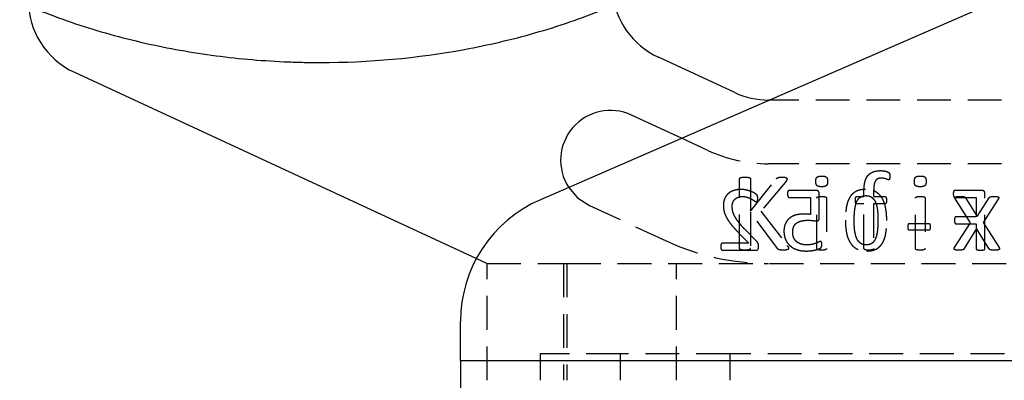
# Model space of a CAD drawing. Extents: x 63 to 798, y 54 to 570.
# Tile 15 of 30: x 180 to 254, y 437 to 464. Entities that reach past the tile are written whole.
import ezdxf

# ---------------------------------------------------------------- set-up
doc = ezdxf.new("R2010")
doc.units = 0
doc.header["$LTSCALE"] = 2
doc.linetypes.add('HIDDEN', pattern=[1.905, 1.27, -0.635])
doc.layers.get('0').update_dxf_attribs({"linetype": 'CONTINUOUS'})
doc.styles.add('SLDTEXTSTYLE0', font='TXT', dxfattribs={"width": 0.75})
doc.dimstyles.new('SLDDIMSTYLE0', dxfattribs={"dimtxt": 7, "dimasz": 6.604, "dimexe": 0, "dimexo": 0.0625, "dimgap": 1.75, "dimtad": 1, "dimdec": 0, "dimrnd": 1e-09, "dimzin": 12, "dimtxsty": 'SLDTEXTSTYLE0', "dimsah": 1, "dimcen": 0.09, "dimazin": 3, "dimtfac": 1, "dimtofl": 0, "dimtmove": 0, "dimatfit": 3, "dimtolj": 1, "dimtzin": 12})
doc.dimstyles.new('SLDDIMSTYLE1', dxfattribs={"dimtxt": 7, "dimasz": 6.604, "dimexe": 0, "dimexo": 0.0625, "dimgap": 1.75, "dimtad": 1, "dimdec": 0, "dimrnd": 1e-09, "dimzin": 12, "dimtxsty": 'SLDTEXTSTYLE0', "dimsah": 1, "dimcen": 0.09, "dimazin": 3, "dimtfac": 1, "dimtdec": 0, "dimtofl": 0, "dimtmove": 0, "dimatfit": 3, "dimtolj": 1, "dimtzin": 12})

# ---------------------------------------------------------------- blocks, each defined once
blk = doc.blocks.new('_D_2')
at = {"color": 179, "linetype": 'CONTINUOUS'}
for p, q in [((504.218, 501.804), (504.218, 398.424)), ((113.971, 465.949), (113.971, 398.424)), ((113.971, 400.424), (504.218, 400.424))]:
    blk.add_line(p, q, dxfattribs=at)
for points in [[(113.971, 400.424), (120.575, 399.408), (120.575, 401.44)], [(504.218, 400.424), (497.614, 401.44), (497.614, 399.408)]]:
    blk.add_solid(points, dxfattribs=at)
at = {"color": 179, "linetype": 'CONTINUOUS', "insert": (296.67, 409.447, 0.1), "char_height": 7, "attachment_point": 1, "style": 'SLDTEXTSTYLE0'}
blk.add_mtext('390', dxfattribs=at)
blk = doc.blocks.new('_D_3')
at = {"color": 179, "linetype": 'CONTINUOUS'}
for p, q in [((108.971, 476.474), (73.578, 476.474)), ((75.578, 476.474), (75.578, 432.424)), ((210.753, 432.424), (73.578, 432.424))]:
    blk.add_line(p, q, dxfattribs=at)
for points in [[(75.578, 476.474), (74.562, 469.87), (76.594, 469.87)], [(75.578, 432.424), (76.594, 439.028), (74.562, 439.028)]]:
    blk.add_solid(points, dxfattribs=at)
at = {"color": 179, "linetype": 'CONTINUOUS', "insert": (66.554, 448.418, 0.1), "char_height": 7, "attachment_point": 1, "rotation": 90, "style": 'SLDTEXTSTYLE0'}
blk.add_mtext('44', dxfattribs=at)
blk = doc.blocks.new('_D_4')
at = {"color": 179, "linetype": 'CONTINUOUS'}
for p, q in [((113.971, 465.949), (113.971, 415.093)), ((212.753, 430.424), (212.753, 415.093)), ((212.753, 417.093), (113.971, 417.093))]:
    blk.add_line(p, q, dxfattribs=at)
for points in [[(113.971, 417.093), (120.575, 416.077), (120.575, 418.109)], [(212.753, 417.093), (206.149, 418.109), (206.149, 416.077)]]:
    blk.add_solid(points, dxfattribs=at)
at = {"color": 179, "linetype": 'CONTINUOUS', "insert": (151.312, 426.117, 0.1), "char_height": 7, "attachment_point": 1, "style": 'SLDTEXTSTYLE0'}
blk.add_mtext('99', dxfattribs=at)

msp = doc.modelspace()

# ---------------------------------------------------------------- linework, layer by layer
at = {"color": 7, "linetype": 'CONTINUOUS'}
for p, q in [((385.1184, 522.7316), (218.7594, 450.273)), ((233.3785, 458.3309), (227.6283, 460.9977)), ((183.7283, 459.8621), (213.9484, 445.8469)), ((235.981, 457.774), (235.9029, 457.774)), ((229.3748, 454.8966), (225.6088, 456.6432)), ((212.7526, 438.174), (212.7526, 441.1049)), ((212.7526, 438.174), (313.0478, 438.174)), ((212.7526, 438.174), (212.7526, 432.424))]:
    msp.add_line(p, q, dxfattribs=at)
at = {"color": 7, "linetype": 'HIDDEN'}
for p, q in [((280.109, 457.774), (235.981, 457.774)), ((231.3591, 453.9764), (229.3748, 454.8966)), ((280.109, 452.974), (235.9029, 452.974)), ((233.7376, 446.6092), (233.7376, 451.8388)), ((234.5464, 451.8388), (234.5464, 449.4174)), ((234.5464, 449.4174), (236.5002, 451.8388)), ((237.1701, 451.5784), (235.3401, 449.4174)), ((239.5043, 450.974), (237.4694, 450.974)), ((243.0876, 450.5181), (243.0876, 450.92)), ((243.8156, 450.9503), (243.8156, 450.5181)), ((251.9606, 450.974), (249.9215, 450.974)), ((237.4601, 450.4446), (239.0556, 450.4446)), ((239.0556, 450.4446), (239.0556, 449.1624)), ((239.545, 446.6042), (239.545, 450.388)), ((239.7173, 448.9029), (239.7173, 450.7465)), ((240.2729, 450.388), (240.2729, 446.6042)), ((242.5707, 450.5181), (243.0876, 450.5181)), ((243.8156, 450.5181), (244.6497, 450.5181)), ((246.9538, 446.6042), (246.9538, 450.388)), ((247.6817, 450.388), (247.6817, 446.6042)), ((249.9174, 450.4446), (251.5232, 450.4446)), ((251.0955, 448.5302), (249.9656, 450.3083)), ((250.729, 450.4094), (251.6035, 449.0003)), ((251.5232, 450.4446), (251.5232, 448.9887)), ((251.6035, 449.0003), (252.4907, 450.4094)), ((253.182, 450.3083), (252.0597, 448.5504)), ((252.185, 446.5846), (252.185, 450.732)), ((222.4533, 449.8393), (228.2036, 447.1725)), ((235.3401, 449.4174), (237.3103, 446.8317)), ((243.0876, 449.9519), (242.5707, 449.9519)), ((243.0876, 446.6054), (243.0876, 449.9519)), ((244.6497, 449.9519), (243.8156, 449.9519)), ((243.8156, 449.9519), (243.8156, 446.6054)), ((236.5773, 446.6092), (234.5464, 449.334)), ((234.5464, 449.334), (234.5464, 446.6092)), ((251.5232, 448.9887), (250.0084, 448.9887)), ((235.0217, 447.1358), (234.1293, 448.0457)), ((247.9681, 448.4593), (246.4977, 448.4593)), ((246.4977, 447.9961), (247.9681, 447.9961)), ((249.9012, 446.6838), (251.0955, 448.5302)), ((250.0084, 448.4593), (251.5232, 448.4593)), ((251.5479, 448.0929), (250.6304, 446.5915)), ((251.5232, 448.4593), (251.5232, 446.5857)), ((252.4692, 446.5915), (251.5479, 448.0929)), ((252.0597, 448.5504), (253.2452, 446.6838)), ((233.7116, 447.7376), (234.4364, 447.0034)), ((232.4522, 446.474), (234.9638, 446.474)), ((234.4364, 447.0034), (232.4563, 447.0034)), ((213.9484, 445.8469), (214.7526, 445.474)), ((214.7526, 436.674), (214.7526, 445.474)), ((214.7526, 445.474), (220.7526, 445.474)), ((220.5026, 445.474), (220.5026, 436.674)), ((220.7526, 445.474), (220.7526, 436.674)), ((220.7526, 445.474), (288.7526, 445.474)), ((229.0026, 436.674), (229.0026, 445.474)), ((224.7526, 438.674), (218.7526, 438.674)), ((218.7526, 438.674), (218.7526, 436.674)), ((224.7526, 438.674), (224.7526, 436.674)), ((233.0026, 438.674), (224.7526, 438.674)), ((233.0026, 438.674), (233.0026, 436.674)), ((276.5026, 438.674), (233.0026, 438.674)), ((212.7526, 438.174), (313.0478, 438.174))]:
    msp.add_line(p, q, dxfattribs=at)
at = {"color": 7, "linetype": 'HIDDEN', "flags": 128}
msp.add_lwpolyline([(220.8858, 451.1992), (221.5588, 450.4216), (222.4533, 449.8393)], dxfattribs=at)
at = {"color": 7, "linetype": 'CONTINUOUS'}
for centre, radius, start, end in [((230.1526, 466.4408), 6, 184.960616, 245.119633), ((186.2526, 465.3052), 6, 180, 245.119633), ((235.9029, 463.774), 6, 245.119633, 270), ((224.0311, 453.2412), 3.75, 65.119633, 212.992935), ((222.7526, 441.1049), 10, 113.535785, 180)]:
    msp.add_arc(centre, radius, start, end, dxfattribs=at)
at = {"color": 7, "linetype": 'HIDDEN'}
for radius in [10.8, 18.3]:
    msp.add_arc((235.9029, 463.774), radius, 245.119633, 270, dxfattribs=at)
at = {"color": 7, "linetype": 'CONTINUOUS'}
msp.add_open_spline([(180.9515, 464.5769), (182.6308, 463.8984), (184.3391, 463.3178), (187.806, 462.3263), (189.5647, 461.9158), (193.1302, 461.2575), (194.9413, 461.0097), (197.6592, 460.7634), (198.5666, 460.702), (199.9297, 460.6405), (200.3845, 460.6251), (201.0671, 460.6097), (201.2948, 460.6059), (201.7502, 460.6008), (201.9768, 460.5995), (205.8721, 460.5997), (209.4858, 460.9278), (214.8275, 461.913), (216.5947, 462.3244), (220.1003, 463.3281), (221.8432, 463.9224), (223.5395, 464.6117)], degree=3, knots=[0, 0, 0, 0, 0.125, 0.125, 0.25, 0.25, 0.375, 0.375, 0.4375, 0.4375, 0.46875, 0.46875, 0.484375, 0.484375, 0.5, 0.5, 0.75, 0.75, 0.875, 0.875, 1, 1, 1, 1], dxfattribs=at)
at = {"color": 7, "linetype": 'HIDDEN'}
for points, knots in [([(243.0876, 450.92), (243.0886, 450.9853), (243.0905, 451.1115), (243.1046, 451.2938), (243.1264, 451.462), (243.1591, 451.6159), (243.202, 451.7561), (243.255, 451.8826), (243.3168, 451.9971), (243.3909, 452.097), (243.4734, 452.186), (243.5677, 452.2604), (243.6714, 452.3231), (243.7848, 452.3737), (243.9086, 452.413), (244.0429, 452.4402), (244.1875, 452.4569), (244.2873, 452.4585), (244.3388, 452.4593)], [0, 0, 0, 0, 0.0857008, 0.165525, 0.2397075, 0.3081136, 0.3717514, 0.4317009, 0.4878562, 0.542026, 0.5944212, 0.6467318, 0.699057, 0.7529895, 0.8092751, 0.8691125, 0.9325314, 1, 1, 1, 1]), ([(244.3388, 452.4593), (244.3886, 452.4584), (244.487, 452.4567), (244.6268, 452.4332), (244.7489, 452.4084), (244.8437, 452.3777), (244.9099, 452.3498), (244.9532, 452.3214), (244.98, 452.2895), (245.0003, 452.2536), (245.0157, 452.2097), (245.0233, 452.1571), (245.0286, 452.095), (245.0287, 452.0503), (245.0288, 452.0258)], [0, 0, 0, 0, 0.1572104, 0.3106333, 0.4469262, 0.5504783, 0.6249484, 0.6736927, 0.7123862, 0.7553128, 0.8033062, 0.8586708, 0.9227849, 1, 1, 1, 1]), ([(233.7376, 451.8388), (233.7387, 451.8494), (233.7407, 451.8705), (233.7554, 451.9007), (233.7843, 451.9241), (233.8268, 451.9398), (233.8824, 451.9531), (233.9543, 451.9639), (234.0424, 451.9734), (234.107, 451.9738), (234.142, 451.974)], [0, 0, 0, 0, 0.069055, 0.1361429, 0.2115821, 0.3032686, 0.4269725, 0.5816731, 0.773551, 1, 1, 1, 1]), ([(234.142, 451.974), (234.1779, 451.9739), (234.243, 451.9736), (234.3314, 451.9637), (234.4026, 451.9534), (234.4578, 451.9391), (234.5007, 451.9249), (234.5286, 451.9003), (234.5433, 451.8705), (234.5454, 451.8495), (234.5464, 451.8388)], [0, 0, 0, 0, 0.231771, 0.4208279, 0.5754408, 0.6964318, 0.7905861, 0.8639343, 0.9309841, 1, 1, 1, 1]), ([(236.5002, 451.8388), (236.5091, 451.851), (236.5261, 451.8746), (236.5595, 451.9034), (236.5983, 451.9267), (236.6451, 451.944), (236.7001, 451.9582), (236.7672, 451.9661), (236.8493, 451.9729), (236.9101, 451.9736), (236.9438, 451.974)], [0, 0, 0, 0, 0.0930697, 0.1801088, 0.2715495, 0.3725057, 0.488512, 0.6230583, 0.7908421, 1, 1, 1, 1]), ([(236.9438, 451.974), (236.9776, 451.9739), (237.0377, 451.9738), (237.1181, 451.9638), (237.1811, 451.9537), (237.2291, 451.9384), (237.2652, 451.9207), (237.2874, 451.8957), (237.2993, 451.868), (237.3008, 451.8486), (237.3015, 451.8388)], [0, 0, 0, 0, 0.2409317, 0.4287813, 0.5787737, 0.695882, 0.7888733, 0.8613807, 0.9301672, 1, 1, 1, 1]), ([(237.3015, 451.8388), (237.3004, 451.8205), (237.298, 451.7822), (237.2727, 451.7231), (237.2297, 451.6548), (237.1921, 451.6067), (237.1701, 451.5784)], [0, 0, 0, 0, 0.1841002, 0.3847019, 0.6385165, 1, 1, 1, 1]), ([(239.4641, 451.6467), (239.4652, 451.683), (239.4672, 451.7498), (239.4842, 451.8415), (239.5134, 451.9154), (239.5582, 451.9726), (239.6211, 452.0118), (239.7014, 452.0366), (239.8004, 452.0532), (239.873, 452.0543), (239.9127, 452.0549)], [0, 0, 0, 0, 0.1523232, 0.2802837, 0.3896417, 0.4827042, 0.5798111, 0.6955582, 0.8336375, 1, 1, 1, 1]), ([(239.9051, 451.2461), (239.8659, 451.2466), (239.7941, 451.2476), (239.6965, 451.2646), (239.6174, 451.2879), (239.5552, 451.3259), (239.5128, 451.3827), (239.4841, 451.4548), (239.4672, 451.5448), (239.4652, 451.6108), (239.4641, 451.6467)], [0, 0, 0, 0, 0.1673973, 0.3060538, 0.4214962, 0.5177687, 0.6112981, 0.718505, 0.8468795, 1, 1, 1, 1]), ([(240.3538, 451.6543), (240.3527, 451.618), (240.3507, 451.5511), (240.3337, 451.4594), (240.3045, 451.3855), (240.2597, 451.3284), (240.1968, 451.2892), (240.1165, 451.2643), (240.0174, 451.2478), (239.9448, 451.2467), (239.9051, 451.2461)], [0, 0, 0, 0, 0.1523232, 0.2802837, 0.3896417, 0.4827042, 0.5798111, 0.6955582, 0.8336375, 1, 1, 1, 1]), ([(239.9127, 452.0549), (239.952, 452.0543), (240.0237, 452.0532), (240.1217, 452.0368), (240.2002, 452.0116), (240.2623, 451.974), (240.3052, 451.9179), (240.3357, 451.8466), (240.35, 451.7559), (240.3525, 451.6901), (240.3538, 451.6543)], [0, 0, 0, 0, 0.1674764, 0.3061983, 0.4222684, 0.5185864, 0.6107483, 0.7187127, 0.8468072, 1, 1, 1, 1]), ([(244.3918, 451.8931), (244.3427, 451.8913), (244.2503, 451.8879), (244.1224, 451.8466), (244.0176, 451.7752), (243.9505, 451.6924), (243.9098, 451.6129), (243.8833, 451.5436), (243.8607, 451.4668), (243.8431, 451.3814), (243.8308, 451.2872), (243.8226, 451.1834), (243.8155, 451.0701), (243.8155, 450.9912), (243.8156, 450.9503)], [0, 0, 0, 0, 0.1162007, 0.2181414, 0.313645, 0.4129376, 0.4669511, 0.5247765, 0.5882514, 0.6565636, 0.731089, 0.813225, 0.9031861, 1, 1, 1, 1]), ([(244.9302, 451.7693), (244.9192, 451.7706), (244.8935, 451.7736), (244.8525, 451.789), (244.8036, 451.8103), (244.7438, 451.8311), (244.6741, 451.855), (244.5918, 451.8746), (244.4965, 451.8911), (244.4282, 451.8924), (244.3918, 451.8931)], [0, 0, 0, 0, 0.0597748, 0.1388168, 0.2346044, 0.3481738, 0.4796729, 0.6317812, 0.8043711, 1, 1, 1, 1]), ([(245.0288, 452.0258), (245.0283, 452.0022), (245.0274, 451.9595), (245.0215, 451.9024), (245.012, 451.8574), (245.0028, 451.8229), (244.9916, 451.796), (244.9749, 451.7785), (244.9532, 451.7704), (244.9383, 451.7697), (244.9302, 451.7693)], [0, 0, 0, 0, 0.233662, 0.4224612, 0.5672106, 0.6886393, 0.7763059, 0.8529682, 0.9203346, 1, 1, 1, 1]), ([(246.8729, 451.6467), (246.874, 451.683), (246.876, 451.7498), (246.893, 451.8415), (246.9222, 451.9154), (246.967, 451.9726), (247.0299, 452.0118), (247.1102, 452.0366), (247.2092, 452.0532), (247.2819, 452.0543), (247.3215, 452.0549)], [0, 0, 0, 0, 0.1523232, 0.2802837, 0.3896417, 0.4827042, 0.5798111, 0.6955582, 0.8336375, 1, 1, 1, 1]), ([(247.314, 451.2461), (247.2747, 451.2466), (247.2029, 451.2476), (247.1053, 451.2646), (247.0263, 451.2879), (246.964, 451.3259), (246.9216, 451.3827), (246.893, 451.4548), (246.876, 451.5448), (246.874, 451.6108), (246.8729, 451.6467)], [0, 0, 0, 0, 0.1673973, 0.3060538, 0.4214962, 0.5177687, 0.6112981, 0.718505, 0.8468795, 1, 1, 1, 1]), ([(247.7626, 451.6543), (247.7615, 451.618), (247.7595, 451.5511), (247.7425, 451.4594), (247.7133, 451.3855), (247.6685, 451.3284), (247.6056, 451.2892), (247.5253, 451.2643), (247.4263, 451.2478), (247.3536, 451.2467), (247.314, 451.2461)], [0, 0, 0, 0, 0.1523232, 0.2802837, 0.3896417, 0.4827042, 0.5798111, 0.6955582, 0.8336375, 1, 1, 1, 1]), ([(247.3215, 452.0549), (247.3608, 452.0543), (247.4326, 452.0532), (247.5305, 452.0368), (247.6091, 452.0116), (247.6712, 451.974), (247.714, 451.9179), (247.7445, 451.8466), (247.7589, 451.7559), (247.7613, 451.6901), (247.7626, 451.6543)], [0, 0, 0, 0, 0.16747638, 0.30619834, 0.42226843, 0.51858642, 0.61074827, 0.71871274, 0.84680722, 1, 1, 1, 1]), ([(233.845, 451.0402), (233.7912, 451.0388), (233.6864, 451.0362), (233.5344, 451.0203), (233.3928, 450.9912), (233.2619, 450.9511), (233.1423, 450.9), (233.0318, 450.8425), (232.934, 450.7735), (232.8448, 450.698), (232.768, 450.6138), (232.6989, 450.5245), (232.6441, 450.4265), (232.5971, 450.3241), (232.5606, 450.2163), (232.5366, 450.1042), (232.5201, 449.9891), (232.5183, 449.9111), (232.5173, 449.8718)], [0, 0, 0, 0, 0.080922, 0.157569, 0.2295428, 0.2979116, 0.3631843, 0.4248676, 0.4848281, 0.5429061, 0.6001265, 0.6560048, 0.712197, 0.768566, 0.825445, 0.8827921, 0.9408516, 1, 1, 1, 1]), ([(235.0982, 450.3877), (235.0979, 450.4046), (235.0973, 450.4356), (235.0961, 450.4789), (235.0906, 450.5155), (235.0837, 450.5476), (235.0727, 450.5756), (235.0601, 450.6045), (235.0356, 450.6336), (235.0075, 450.6608), (234.9754, 450.6863), (234.9418, 450.7098), (234.9019, 450.7382), (234.8333, 450.7796), (234.7315, 450.8361), (234.5875, 450.8962), (234.4232, 450.9524), (234.2422, 451), (234.0479, 451.0353), (233.9134, 451.0385), (233.845, 451.0402)], [0, 0, 0, 0, 0.0328592, 0.0603806, 0.0840848, 0.1047388, 0.1240428, 0.1426351, 0.1655683, 0.1973354, 0.2188005, 0.2452219, 0.2770245, 0.3140516, 0.4010561, 0.503177, 0.6172452, 0.7385608, 0.8670804, 1, 1, 1, 1]), ([(237.4694, 450.974), (237.4599, 450.9732), (237.4408, 450.9717), (237.4144, 450.9575), (237.3888, 450.9386), (237.3698, 450.9088), (237.3518, 450.873), (237.3437, 450.8267), (237.3354, 450.7727), (237.3351, 450.7335), (237.335, 450.7124)], [0, 0, 0, 0, 0.0866906, 0.1747666, 0.2719884, 0.3768478, 0.4961948, 0.6395069, 0.8061538, 1, 1, 1, 1]), ([(239.7173, 450.7465), (239.7168, 450.7645), (239.7159, 450.7987), (239.7063, 450.8463), (239.6878, 450.8862), (239.664, 450.919), (239.6328, 450.9449), (239.5949, 450.9621), (239.5514, 450.9728), (239.5206, 450.9736), (239.5043, 450.974)], [0, 0, 0, 0, 0.15087355, 0.28722918, 0.40517443, 0.5169846, 0.62602141, 0.74134093, 0.86358285, 1, 1, 1, 1]), ([(243.2011, 451.0402), (243.1327, 451.0386), (243.0009, 451.0356), (242.8118, 451.0062), (242.6393, 450.9591), (242.4831, 450.8927), (242.3436, 450.8066), (242.2171, 450.7045), (242.1077, 450.5821), (242.0117, 450.4431), (241.9301, 450.2864), (241.8613, 450.1131), (241.8041, 449.9229), (241.7622, 449.7156), (241.7293, 449.4926), (241.7056, 449.2538), (241.6927, 448.9992), (241.6905, 448.8243), (241.6894, 448.7343)], [0, 0, 0, 0, 0.0650011, 0.1253901, 0.1815653, 0.2347468, 0.2862672, 0.3370772, 0.3888528, 0.4418884, 0.4974863, 0.5564972, 0.6191639, 0.6861844, 0.7574703, 0.8336013, 0.9143894, 1, 1, 1, 1]), ([(244.7997, 448.7137), (244.7987, 448.7978), (244.7969, 448.9624), (244.7811, 449.2039), (244.7553, 449.4348), (244.7202, 449.6547), (244.6717, 449.8617), (244.6114, 450.0548), (244.5367, 450.2323), (244.4499, 450.395), (244.3491, 450.5422), (244.2306, 450.6699), (244.0995, 450.7822), (243.9525, 450.8759), (243.7888, 450.9506), (243.6079, 451.002), (243.4101, 451.0353), (243.2726, 451.0385), (243.2011, 451.0402)], [0, 0, 0, 0, 0.0786276, 0.1538502, 0.2261456, 0.2956895, 0.3618802, 0.4247476, 0.4845241, 0.5416067, 0.5969283, 0.6507405, 0.7039972, 0.7578893, 0.8131095, 0.8715266, 0.9332317, 1, 1, 1, 1]), ([(249.9215, 450.974), (249.9131, 450.9736), (249.8961, 450.9728), (249.8726, 450.9595), (249.8495, 450.941), (249.8334, 450.9101), (249.8165, 450.8728), (249.8089, 450.8243), (249.8038, 450.7677), (249.803, 450.7269), (249.8026, 450.7052)], [0, 0, 0, 0, 0.0771928, 0.155694, 0.2439673, 0.3485111, 0.4729807, 0.6225746, 0.7988324, 1, 1, 1, 1]), ([(252.185, 450.732), (252.1843, 450.7528), (252.1832, 450.7917), (252.1703, 450.8453), (252.1469, 450.8888), (252.1051, 450.9309), (252.0421, 450.9654), (251.9872, 450.9712), (251.9606, 450.974)], [0, 0, 0, 0, 0.16678551, 0.31276236, 0.43937964, 0.5590309, 0.78614469, 1, 1, 1, 1]), ([(233.1791, 449.7746), (233.1813, 449.8231), (233.1856, 449.9193), (233.2261, 450.0573), (233.2857, 450.1851), (233.3581, 450.2768), (233.426, 450.3404), (233.4825, 450.3839), (233.5457, 450.4216), (233.6147, 450.4533), (233.6894, 450.4793), (233.7697, 450.4982), (233.8554, 450.5079), (233.9142, 450.5098), (233.9442, 450.5108)], [0, 0, 0, 0, 0.1218149, 0.2414949, 0.3589788, 0.4744756, 0.5327407, 0.5927343, 0.6533945, 0.7173947, 0.7834691, 0.8520222, 0.9244976, 1, 1, 1, 1]), ([(233.9442, 450.5108), (233.9798, 450.5099), (234.0493, 450.5083), (234.151, 450.4968), (234.2475, 450.4778), (234.3644, 450.44), (234.4971, 450.3871), (234.6384, 450.3167), (234.7586, 450.2469), (234.8429, 450.1886), (234.901, 450.1501), (234.9361, 450.1297), (234.9664, 450.1172), (234.9854, 450.1148), (234.9938, 450.1137)], [0, 0, 0, 0, 0.0934864, 0.1829258, 0.2690145, 0.3516318, 0.5059015, 0.6446176, 0.766568, 0.8712099, 0.9144782, 0.9498028, 0.9779329, 1, 1, 1, 1]), ([(234.9938, 450.1137), (235.0018, 450.1147), (235.0178, 450.1166), (235.0407, 450.1271), (235.0591, 450.1477), (235.0732, 450.1767), (235.0843, 450.2148), (235.0921, 450.263), (235.097, 450.3218), (235.0978, 450.3646), (235.0982, 450.3877)], [0, 0, 0, 0, 0.07522, 0.1501634, 0.2299381, 0.3279335, 0.4492221, 0.599662, 0.7840252, 1, 1, 1, 1]), ([(237.335, 450.7124), (237.3353, 450.6924), (237.336, 450.6547), (237.342, 450.6017), (237.3523, 450.5555), (237.3661, 450.5161), (237.3845, 450.4849), (237.4058, 450.4614), (237.4316, 450.4467), (237.4506, 450.4453), (237.4601, 450.4446)], [0, 0, 0, 0, 0.1850706, 0.34883, 0.4927232, 0.6218669, 0.7334355, 0.8259158, 0.9129579, 1, 1, 1, 1]), ([(239.545, 450.388), (239.5457, 450.3973), (239.5473, 450.4163), (239.559, 450.444), (239.5828, 450.4686), (239.6202, 450.4866), (239.67, 450.5015), (239.7347, 450.5106), (239.8149, 450.5168), (239.874, 450.5176), (239.9064, 450.5181)], [0, 0, 0, 0, 0.06662967, 0.13519104, 0.20948859, 0.30480986, 0.42725776, 0.57920865, 0.76885665, 1, 1, 1, 1]), ([(239.9064, 450.5181), (239.9401, 450.5177), (240.0005, 450.5169), (240.0819, 450.5105), (240.1459, 450.502), (240.1946, 450.4861), (240.2315, 450.4683), (240.2558, 450.4438), (240.2711, 450.4169), (240.2723, 450.3974), (240.2729, 450.388)], [0, 0, 0, 0, 0.2382497, 0.4264025, 0.5771554, 0.6929601, 0.7875298, 0.8633167, 0.9338956, 1, 1, 1, 1]), ([(242.3511, 448.6919), (242.3511, 448.7474), (242.3511, 448.8557), (242.3571, 449.0136), (242.3636, 449.1629), (242.3744, 449.3035), (242.3863, 449.436), (242.4017, 449.5601), (242.4206, 449.6759), (242.4409, 449.784), (242.4648, 449.8847), (242.4913, 449.9784), (242.5211, 450.0649), (242.5553, 450.1436), (242.5927, 450.2154), (242.6329, 450.2811), (242.6772, 450.34), (242.7253, 450.392), (242.7758, 450.4383), (242.8313, 450.4763), (242.8894, 450.5092), (242.9739, 450.542), (243.0897, 450.5711), (243.1861, 450.5749), (243.2363, 450.5769)], [0, 0, 0, 0, 0.0712955, 0.1390833, 0.2029248, 0.263311, 0.3202406, 0.3737926, 0.424025, 0.4709222, 0.5150668, 0.556976, 0.595909, 0.6325991, 0.6670624, 0.699873, 0.7314905, 0.7615763, 0.7907386, 0.8193614, 0.8477054, 0.8763214, 0.9356065, 1, 1, 1, 1]), ([(242.4406, 450.2325), (242.4413, 450.2565), (242.4427, 450.3008), (242.4458, 450.3621), (242.4582, 450.4117), (242.4712, 450.4524), (242.4896, 450.4832), (242.513, 450.5043), (242.5406, 450.5161), (242.5605, 450.5174), (242.5707, 450.5181)], [0, 0, 0, 0, 0.2065532, 0.3809883, 0.5259392, 0.6450644, 0.7475602, 0.8296655, 0.9124073, 1, 1, 1, 1]), ([(242.5707, 449.9519), (242.5605, 449.9525), (242.5404, 449.9537), (242.5128, 449.9671), (242.4904, 449.9892), (242.4708, 450.019), (242.4581, 450.0591), (242.4479, 450.1082), (242.4421, 450.1671), (242.4411, 450.2097), (242.4406, 450.2325)], [0, 0, 0, 0, 0.0891581, 0.1748978, 0.2609538, 0.3621744, 0.4834286, 0.6265761, 0.8008068, 1, 1, 1, 1]), ([(243.2363, 450.5769), (243.2808, 450.5751), (243.3664, 450.5717), (243.4886, 450.5458), (243.5979, 450.5013), (243.693, 450.4376), (243.7771, 450.36), (243.849, 450.2675), (243.914, 450.1635), (243.968, 450.0457), (244.0144, 449.917), (244.0509, 449.7765), (244.0825, 449.6266), (244.103, 449.4661), (244.1182, 449.2977), (244.1293, 449.1226), (244.1371, 448.9412), (244.1376, 448.8185), (244.1379, 448.7561)], [0, 0, 0, 0, 0.0587608, 0.1126821, 0.1638204, 0.2133506, 0.2628704, 0.3139663, 0.3674319, 0.4241471, 0.4845163, 0.5475658, 0.6152951, 0.6863715, 0.7607525, 0.838163, 0.9177476, 1, 1, 1, 1]), ([(244.6497, 450.5181), (244.6599, 450.5175), (244.6794, 450.5164), (244.7064, 450.504), (244.7296, 450.483), (244.749, 450.4524), (244.7653, 450.4122), (244.7778, 450.362), (244.785, 450.301), (244.7857, 450.2565), (244.7861, 450.2325)], [0, 0, 0, 0, 0.087342, 0.1665407, 0.2484111, 0.3525726, 0.473963, 0.6193538, 0.7940379, 1, 1, 1, 1]), ([(244.7861, 450.2325), (244.7855, 450.2098), (244.7843, 450.1671), (244.7796, 450.1079), (244.7662, 450.0587), (244.747, 450.0103), (244.7111, 449.9626), (244.6693, 449.9553), (244.6497, 449.9519)], [0, 0, 0, 0, 0.19878869, 0.37266557, 0.51721749, 0.64088041, 0.83121794, 1, 1, 1, 1]), ([(246.9538, 450.388), (246.9546, 450.3973), (246.9562, 450.4163), (246.9678, 450.444), (246.9916, 450.4686), (247.029, 450.4866), (247.0788, 450.5015), (247.1435, 450.5106), (247.2237, 450.5168), (247.2828, 450.5176), (247.3152, 450.5181)], [0, 0, 0, 0, 0.0666297, 0.135191, 0.2094886, 0.3048099, 0.4272578, 0.5792087, 0.7688566, 1, 1, 1, 1]), ([(247.3152, 450.5181), (247.349, 450.5177), (247.4093, 450.5169), (247.4907, 450.5105), (247.5547, 450.502), (247.6034, 450.4861), (247.6403, 450.4683), (247.6647, 450.4438), (247.6799, 450.4169), (247.6811, 450.3974), (247.6817, 450.388)], [0, 0, 0, 0, 0.2382497, 0.4264025, 0.5771554, 0.6929601, 0.7875298, 0.8633167, 0.9338956, 1, 1, 1, 1]), ([(249.8026, 450.7052), (249.803, 450.6838), (249.8038, 450.644), (249.8087, 450.589), (249.8171, 450.5428), (249.8316, 450.5061), (249.8492, 450.4779), (249.8701, 450.4588), (249.8933, 450.4474), (249.9093, 450.4455), (249.9174, 450.4446)], [0, 0, 0, 0, 0.2050984, 0.3811115, 0.5296017, 0.6542372, 0.7569462, 0.8459102, 0.9228132, 1, 1, 1, 1]), ([(249.9656, 450.3083), (249.956, 450.3256), (249.9391, 450.3561), (249.9255, 450.4031), (249.9347, 450.4466), (249.9695, 450.4795), (250.0235, 450.5005), (250.0988, 450.5114), (250.1964, 450.5166), (250.2698, 450.5176), (250.3107, 450.5181)], [0, 0, 0, 0, 0.11081712, 0.19554553, 0.26824574, 0.34669407, 0.45236603, 0.58893756, 0.77103632, 1, 1, 1, 1]), ([(250.3107, 450.5181), (250.3477, 450.5181), (250.414, 450.5181), (250.5025, 450.5128), (250.5711, 450.5062), (250.6233, 450.4948), (250.6627, 450.4809), (250.6903, 450.4597), (250.7109, 450.4357), (250.7228, 450.4184), (250.729, 450.4094)], [0, 0, 0, 0, 0.2453727, 0.4380778, 0.5867935, 0.7011075, 0.7911953, 0.8608989, 0.9280464, 1, 1, 1, 1]), ([(252.4907, 450.4094), (252.4964, 450.4176), (252.5077, 450.4338), (252.5289, 450.456), (252.5538, 450.477), (252.5886, 450.4926), (252.6336, 450.5049), (252.6947, 450.5135), (252.775, 450.5179), (252.8357, 450.518), (252.8698, 450.5181)], [0, 0, 0, 0, 0.0720961, 0.1434114, 0.2216527, 0.3063652, 0.417562, 0.5597009, 0.7525415, 1, 1, 1, 1]), ([(252.8698, 450.5181), (252.9073, 450.5177), (252.9749, 450.5168), (253.0655, 450.5107), (253.1362, 450.5018), (253.1869, 450.4825), (253.2214, 450.4528), (253.2266, 450.4087), (253.2103, 450.3607), (253.1923, 450.3274), (253.182, 450.3083)], [0, 0, 0, 0, 0.2184823, 0.3931647, 0.529943, 0.6311338, 0.7074918, 0.7797148, 0.8737796, 1, 1, 1, 1]), ([(232.5173, 449.8718), (232.519, 449.8003), (232.5224, 449.6571), (232.5481, 449.4783), (232.5804, 449.3336), (232.6162, 449.2202), (232.6626, 449.1026), (232.7218, 448.981), (232.7908, 448.8528), (232.876, 448.7196), (232.9726, 448.5778), (233.0857, 448.4292), (233.2147, 448.2713), (233.3619, 448.1023), (233.5296, 447.9231), (233.6493, 447.8011), (233.7116, 447.7376)], [0, 0, 0, 0, 0.0850794, 0.170502, 0.2147294, 0.2616143, 0.3119404, 0.3652029, 0.4227166, 0.4852637, 0.5534878, 0.627072, 0.7076212, 0.7963891, 0.8940105, 1, 1, 1, 1]), ([(234.1293, 448.0457), (234.0797, 448.097), (233.9843, 448.1956), (233.8531, 448.3433), (233.7357, 448.4809), (233.6346, 448.6125), (233.5466, 448.7371), (233.4685, 448.8551), (233.4011, 448.9673), (233.3447, 449.0748), (233.298, 449.177), (233.2607, 449.2745), (233.2313, 449.3666), (233.2043, 449.4808), (233.1849, 449.6164), (233.181, 449.7231), (233.1791, 449.7746)], [0, 0, 0, 0, 0.1058602, 0.2031724, 0.2927093, 0.3739339, 0.4490502, 0.5187542, 0.5835803, 0.6429856, 0.6985344, 0.7499511, 0.7976096, 0.8417167, 0.9237803, 1, 1, 1, 1]), ([(238.5406, 449.1872), (238.4813, 449.1859), (238.3662, 449.1833), (238.1994, 449.1674), (238.0445, 449.1384), (237.9011, 449.0983), (237.7697, 449.0471), (237.6481, 448.9889), (237.5396, 448.9178), (237.4413, 448.8388), (237.3541, 448.751), (237.279, 448.6534), (237.2144, 448.5475), (237.1621, 448.4324), (237.1204, 448.3102), (237.092, 448.1812), (237.0738, 448.0459), (237.0715, 447.9534), (237.0703, 447.9061)], [0, 0, 0, 0, 0.0804659, 0.1561107, 0.2269935, 0.2940412, 0.3576851, 0.4181137, 0.4766011, 0.5331174, 0.58899, 0.6439792, 0.6997871, 0.7568998, 0.8151532, 0.8745878, 0.9358856, 1, 1, 1, 1]), ([(237.732, 447.843), (237.7328, 447.8782), (237.7344, 447.9471), (237.7463, 448.047), (237.7686, 448.1404), (237.7982, 448.2272), (237.8366, 448.3082), (237.8853, 448.3815), (237.9432, 448.4476), (238.0097, 448.507), (238.0857, 448.5586), (238.1708, 448.6033), (238.2648, 448.6418), (238.3694, 448.6711), (238.4831, 448.6947), (238.6074, 448.7124), (238.7421, 448.7225), (238.8356, 448.7235), (238.8839, 448.724)], [0, 0, 0, 0, 0.0635378, 0.1243748, 0.1812933, 0.2366066, 0.2897807, 0.3427797, 0.3948345, 0.4481795, 0.5032541, 0.5603358, 0.6214809, 0.6862895, 0.7562387, 0.8310612, 0.9128382, 1, 1, 1, 1]), ([(239.0556, 449.1624), (239.0167, 449.1679), (238.9385, 449.179), (238.816, 449.1835), (238.6833, 449.1868), (238.5903, 449.1871), (238.5406, 449.1872)], [0, 0, 0, 0, 0.228157, 0.4589039, 0.7114503, 1, 1, 1, 1]), ([(238.8839, 448.724), (238.918, 448.7239), (238.9839, 448.7238), (239.079, 448.7192), (239.1671, 448.7138), (239.2723, 448.7004), (239.3943, 448.6857), (239.4901, 448.6836), (239.5364, 448.6826)], [0, 0, 0, 0, 0.15648054, 0.30202676, 0.43670617, 0.56080553, 0.78806147, 1, 1, 1, 1]), ([(239.5364, 448.6826), (239.5516, 448.6832), (239.5798, 448.6843), (239.6188, 448.6924), (239.6511, 448.7059), (239.6779, 448.726), (239.6959, 448.7572), (239.709, 448.7965), (239.7154, 448.8465), (239.7166, 448.8829), (239.7173, 448.9029)], [0, 0, 0, 0, 0.1365699, 0.2537943, 0.3550417, 0.4498323, 0.548635, 0.673004, 0.820153, 1, 1, 1, 1]), ([(241.6894, 448.7343), (241.6903, 448.6499), (241.6921, 448.4846), (241.7084, 448.2421), (241.7321, 448.0107), (241.7683, 447.7914), (241.8149, 447.5851), (241.8759, 447.393), (241.9501, 447.2155), (242.0381, 447.0529), (242.1401, 446.9065), (242.2574, 446.7773), (242.3896, 446.6662), (242.5367, 446.5717), (242.7008, 446.498), (242.882, 446.4455), (243.0807, 446.4129), (243.2192, 446.4096), (243.2911, 446.4078)], [0, 0, 0, 0, 0.0788531, 0.1543047, 0.2267965, 0.2959377, 0.3616609, 0.4241447, 0.4838481, 0.5410141, 0.5964523, 0.6499814, 0.7034186, 0.7572448, 0.8126904, 0.8707273, 0.932992, 1, 1, 1, 1]), ([(243.2559, 446.8711), (243.2262, 446.8719), (243.1684, 446.8735), (243.0841, 446.8849), (243.0052, 446.9042), (242.932, 446.9329), (242.8635, 446.9675), (242.8012, 447.011), (242.7426, 447.0593), (242.6717, 447.1356), (242.5929, 447.2471), (242.5214, 447.4038), (242.4615, 447.5784), (242.4171, 447.772), (242.3842, 447.9821), (242.3649, 448.2081), (242.3537, 448.4464), (242.352, 448.6092), (242.3511, 448.6919)], [0, 0, 0, 0, 0.0390916, 0.0762084, 0.1117792, 0.1458461, 0.179557, 0.212554, 0.2457503, 0.2794765, 0.3495216, 0.4244654, 0.5055954, 0.5923821, 0.6856951, 0.7855487, 0.8910097, 1, 1, 1, 1]), ([(244.1379, 448.7561), (244.1374, 448.674), (244.1364, 448.5161), (244.1266, 448.2889), (244.1133, 448.0804), (244.0913, 447.8911), (244.0645, 447.7192), (244.0277, 447.5647), (243.9864, 447.4259), (243.9369, 447.3033), (243.8791, 447.1976), (243.8145, 447.1066), (243.7418, 447.0314), (243.6609, 446.971), (243.5713, 446.9264), (243.4738, 446.8942), (243.3677, 446.8741), (243.2939, 446.8721), (243.2559, 446.8711)], [0, 0, 0, 0, 0.1054794, 0.2030552, 0.2923452, 0.3739749, 0.4480681, 0.5158955, 0.5779958, 0.6340388, 0.685605, 0.7325879, 0.7770892, 0.8195443, 0.8617582, 0.905201, 0.9511804, 1, 1, 1, 1]), ([(243.2911, 446.4078), (243.3591, 446.4093), (243.4903, 446.4123), (243.6781, 446.4421), (243.8502, 446.4877), (244.0058, 446.5545), (244.1458, 446.6398), (244.2706, 446.7443), (244.3815, 446.8654), (244.4773, 447.005), (244.5589, 447.1615), (244.6279, 447.3349), (244.6844, 447.525), (244.7289, 447.7317), (244.7591, 447.9552), (244.7836, 448.1941), (244.7963, 448.4488), (244.7985, 448.6237), (244.7997, 448.7137)], [0, 0, 0, 0, 0.0647288, 0.1248451, 0.1806644, 0.2338914, 0.2854559, 0.3362648, 0.3883055, 0.4413865, 0.4970319, 0.5560933, 0.6188136, 0.6856388, 0.7572629, 0.833459, 0.9143162, 1, 1, 1, 1]), ([(250.0084, 448.9887), (250.0003, 448.9882), (249.9841, 448.9873), (249.9618, 448.9754), (249.9398, 448.9588), (249.923, 448.9315), (249.9076, 448.8963), (249.8996, 448.8497), (249.8947, 448.792), (249.894, 448.7495), (249.8936, 448.7261)], [0, 0, 0, 0, 0.0757226, 0.151656, 0.2352713, 0.3339691, 0.450996, 0.5976139, 0.7779091, 1, 1, 1, 1]), ([(249.8936, 448.7261), (249.894, 448.7043), (249.8949, 448.6639), (249.8996, 448.6082), (249.9081, 448.5616), (249.9225, 448.5249), (249.9408, 448.4966), (249.961, 448.476), (249.9838, 448.4617), (250.0003, 448.4601), (250.0084, 448.4593)], [0, 0, 0, 0, 0.205482, 0.3822738, 0.5286827, 0.6515713, 0.7528407, 0.8450467, 0.9238951, 1, 1, 1, 1]), ([(237.0703, 447.9061), (237.0715, 447.8481), (237.0739, 447.7348), (237.0971, 447.5698), (237.1352, 447.4144), (237.1893, 447.2693), (237.2565, 447.1345), (237.3364, 447.0102), (237.4305, 446.898), (237.5361, 446.7963), (237.6536, 446.7063), (237.7815, 446.6274), (237.92, 446.5598), (238.0689, 446.5042), (238.2275, 446.461), (238.3949, 446.4301), (238.5709, 446.4112), (238.6912, 446.409), (238.7526, 446.4078)], [0, 0, 0, 0, 0.0683199, 0.1335392, 0.1959186, 0.2565995, 0.3156549, 0.3732455, 0.4303668, 0.4878397, 0.5457846, 0.6045317, 0.6646798, 0.7271676, 0.7916333, 0.8581757, 0.9276351, 1, 1, 1, 1]), ([(246.4977, 448.4593), (246.4887, 448.4591), (246.4712, 448.4587), (246.4466, 448.4499), (246.4237, 448.4346), (246.4074, 448.4085), (246.3924, 448.376), (246.383, 448.3349), (246.3751, 448.2855), (246.3748, 448.2494), (246.3747, 448.2297)], [0, 0, 0, 0, 0.0921174, 0.1781405, 0.2643808, 0.368276, 0.4884344, 0.6306603, 0.7985212, 1, 1, 1, 1]), ([(246.3747, 448.2297), (246.3749, 448.2094), (246.3754, 448.172), (246.3821, 448.121), (246.3897, 448.079), (246.4086, 448.0401), (246.4422, 448.0023), (246.4792, 447.9981), (246.4977, 447.9961)], [0, 0, 0, 0, 0.2061808, 0.3785956, 0.5217915, 0.6342614, 0.817014, 1, 1, 1, 1]), ([(248.0953, 448.2297), (248.095, 448.2494), (248.0944, 448.2858), (248.088, 448.3356), (248.0797, 448.3762), (248.0663, 448.408), (248.0474, 448.4313), (248.0248, 448.448), (247.9974, 448.4578), (247.9782, 448.4588), (247.9681, 448.4593)], [0, 0, 0, 0, 0.1986171, 0.3670715, 0.5064533, 0.6171246, 0.711213, 0.8059436, 0.8984724, 1, 1, 1, 1]), ([(247.9681, 447.9961), (247.9782, 447.9965), (247.9977, 447.9972), (248.0242, 448.0089), (248.0482, 448.0239), (248.0662, 448.0487), (248.0798, 448.0812), (248.0879, 448.1226), (248.0945, 448.173), (248.095, 448.2097), (248.0953, 448.2297)], [0, 0, 0, 0, 0.10032121, 0.19297269, 0.28459609, 0.3802655, 0.49277059, 0.63385115, 0.800304, 1, 1, 1, 1]), ([(235.1644, 446.7439), (235.1643, 446.7663), (235.1641, 446.8081), (235.1601, 446.8672), (235.1528, 446.9192), (235.1378, 446.9656), (235.1156, 447.007), (235.0921, 447.0499), (235.06, 447.0928), (235.035, 447.1208), (235.0217, 447.1358)], [0, 0, 0, 0, 0.1559642, 0.2906597, 0.4121437, 0.5206379, 0.6279318, 0.7386319, 0.8605179, 1, 1, 1, 1]), ([(238.7846, 446.8711), (238.747, 446.8714), (238.673, 446.8721), (238.5648, 446.8849), (238.4607, 446.9), (238.3623, 446.9255), (238.2688, 446.9569), (238.182, 446.9975), (238.1014, 447.0449), (238.029, 447.1017), (237.9619, 447.1644), (237.9042, 447.2367), (237.8529, 447.3158), (237.8095, 447.4032), (237.7736, 447.4992), (237.7494, 447.6052), (237.7349, 447.721), (237.733, 447.8013), (237.732, 447.843)], [0, 0, 0, 0, 0.069134, 0.13607, 0.2002781, 0.262402, 0.3227535, 0.3814711, 0.4383385, 0.4943908, 0.5504466, 0.6067885, 0.6641205, 0.7236641, 0.7858494, 0.8522852, 0.9232185, 1, 1, 1, 1]), ([(239.8166, 447.1358), (239.8015, 447.133), (239.7635, 447.1261), (239.7028, 447.0891), (239.6187, 447.0466), (239.5082, 446.9996), (239.3702, 446.9542), (239.2373, 446.9174), (239.1157, 446.8935), (239.0125, 446.8798), (238.9012, 446.8733), (238.8243, 446.8718), (238.7846, 446.8711)], [0, 0, 0, 0, 0.04239, 0.1068015, 0.1952642, 0.3058362, 0.4406533, 0.5997351, 0.6897475, 0.7856224, 0.8895405, 1, 1, 1, 1]), ([(239.9158, 446.9093), (239.9158, 446.9269), (239.9156, 446.9604), (239.9115, 447.0074), (239.905, 447.0479), (239.8941, 447.0809), (239.8782, 447.1054), (239.8601, 447.1226), (239.8395, 447.1344), (239.8243, 447.1353), (239.8166, 447.1358)], [0, 0, 0, 0, 0.1930879, 0.3678692, 0.5178554, 0.6423685, 0.7463095, 0.8346784, 0.9159525, 1, 1, 1, 1]), ([(232.4563, 447.0034), (232.4469, 447.0026), (232.4275, 447.0009), (232.4, 446.9874), (232.3748, 446.9665), (232.3544, 446.9365), (232.3374, 446.8996), (232.3269, 446.8543), (232.3194, 446.8013), (232.319, 446.7632), (232.3188, 446.7428)], [0, 0, 0, 0, 0.0866605, 0.1775785, 0.2767685, 0.3860179, 0.5082037, 0.6491248, 0.8125677, 1, 1, 1, 1]), ([(232.3188, 446.7428), (232.319, 446.7221), (232.3194, 446.683), (232.3272, 446.6284), (232.3367, 446.5813), (232.3511, 446.5425), (232.3692, 446.511), (232.394, 446.4898), (232.422, 446.4762), (232.442, 446.4747), (232.4522, 446.474)], [0, 0, 0, 0, 0.18662831, 0.35282265, 0.49612872, 0.61911094, 0.72521893, 0.81997193, 0.90899284, 1, 1, 1, 1]), ([(234.142, 446.474), (234.1071, 446.4745), (234.0425, 446.4754), (233.954, 446.4816), (233.8828, 446.4961), (233.8263, 446.5062), (233.7842, 446.524), (233.7553, 446.5486), (233.7413, 446.579), (233.7388, 446.5994), (233.7376, 446.6092)], [0, 0, 0, 0, 0.226555, 0.4182704, 0.5734997, 0.6966282, 0.789447, 0.8667252, 0.9362958, 1, 1, 1, 1]), ([(234.5464, 446.6092), (234.5452, 446.5994), (234.5427, 446.5789), (234.5287, 446.5491), (234.5009, 446.5232), (234.4583, 446.5069), (234.4022, 446.4957), (234.3317, 446.4818), (234.2428, 446.4752), (234.1778, 446.4744), (234.142, 446.474)], [0, 0, 0, 0, 0.0636678, 0.1331989, 0.2084329, 0.303691, 0.4240913, 0.5792322, 0.7681212, 1, 1, 1, 1]), ([(234.9638, 446.474), (234.9793, 446.4745), (235.0087, 446.4756), (235.05, 446.4846), (235.0857, 446.5016), (235.1161, 446.5274), (235.1396, 446.5646), (235.154, 446.6137), (235.1631, 446.6746), (235.1639, 446.7194), (235.1644, 446.7439)], [0, 0, 0, 0, 0.1195283, 0.2256066, 0.3228044, 0.4205427, 0.5278717, 0.6561036, 0.8116607, 1, 1, 1, 1]), ([(237.0374, 446.474), (236.9923, 446.4749), (236.9108, 446.4765), (236.8015, 446.4837), (236.7168, 446.4994), (236.6538, 446.5278), (236.611, 446.5673), (236.5884, 446.5955), (236.5773, 446.6092)], [0, 0, 0, 0, 0.2698939, 0.4874499, 0.6550981, 0.7836639, 0.8944326, 1, 1, 1, 1]), ([(237.4127, 446.6168), (237.412, 446.6062), (237.4105, 446.5851), (237.3987, 446.5548), (237.3757, 446.5268), (237.3363, 446.5098), (237.2855, 446.4945), (237.2194, 446.4822), (237.1348, 446.475), (237.0723, 446.4744), (237.0374, 446.474)], [0, 0, 0, 0, 0.07177007, 0.14216862, 0.21698701, 0.31005008, 0.42635708, 0.57729132, 0.76335197, 1, 1, 1, 1]), ([(237.3103, 446.8317), (237.3213, 446.8148), (237.3408, 446.7846), (237.3677, 446.7438), (237.3844, 446.7101), (237.3998, 446.6793), (237.4095, 446.649), (237.4117, 446.6265), (237.4127, 446.6168)], [0, 0, 0, 0, 0.2505113, 0.4486623, 0.608365, 0.7187607, 0.8782042, 1, 1, 1, 1]), ([(238.7526, 446.4078), (238.8205, 446.4092), (238.9533, 446.4119), (239.1454, 446.4331), (239.3215, 446.4641), (239.4779, 446.4999), (239.6095, 446.5423), (239.7039, 446.5751), (239.7645, 446.6019), (239.7988, 446.6183), (239.8248, 446.6325), (239.8477, 446.648), (239.8653, 446.6675), (239.8812, 446.6893), (239.8917, 446.7128), (239.9016, 446.7392), (239.9083, 446.7716), (239.9138, 446.8106), (239.9149, 446.8573), (239.9155, 446.8911), (239.9158, 446.9093)], [0, 0, 0, 0, 0.1445657, 0.2824885, 0.410533, 0.5250895, 0.6234381, 0.7046407, 0.7374791, 0.764375, 0.7853884, 0.8006489, 0.8229536, 0.8408575, 0.8579154, 0.8774016, 0.9007085, 0.92809, 0.9611243, 1, 1, 1, 1]), ([(239.9064, 446.474), (239.874, 446.4748), (239.815, 446.4762), (239.7344, 446.4791), (239.6705, 446.4916), (239.6199, 446.5038), (239.5834, 446.5225), (239.5586, 446.5456), (239.5471, 446.5742), (239.5457, 446.594), (239.545, 446.6042)], [0, 0, 0, 0, 0.230397, 0.4192195, 0.5711811, 0.6923877, 0.7874011, 0.8593135, 0.9276535, 1, 1, 1, 1]), ([(240.2729, 446.6042), (240.2724, 446.5939), (240.2714, 446.5735), (240.2562, 446.5458), (240.231, 446.5228), (240.1949, 446.5043), (240.1454, 446.4911), (240.0822, 446.4792), (240.0004, 446.4761), (239.9401, 446.4747), (239.9064, 446.474)], [0, 0, 0, 0, 0.0717766, 0.1421281, 0.2156024, 0.3098675, 0.4244183, 0.5751828, 0.762518, 1, 1, 1, 1]), ([(243.4516, 446.474), (243.4196, 446.4748), (243.361, 446.4762), (243.2812, 446.4789), (243.2178, 446.4918), (243.1674, 446.5036), (243.131, 446.5234), (243.1039, 446.545), (243.0908, 446.5744), (243.0887, 446.5948), (243.0876, 446.6054)], [0, 0, 0, 0, 0.2267197, 0.4149717, 0.5635401, 0.6843804, 0.7791068, 0.8551363, 0.9244987, 1, 1, 1, 1]), ([(243.8156, 446.6054), (243.8151, 446.5947), (243.8142, 446.5739), (243.7989, 446.5453), (243.7723, 446.5233), (243.7357, 446.5037), (243.685, 446.4917), (243.6215, 446.4792), (243.5417, 446.4761), (243.4836, 446.4748), (243.4516, 446.474)], [0, 0, 0, 0, 0.075022, 0.1456558, 0.2216186, 0.3162619, 0.4369963, 0.5883657, 0.7734791, 1, 1, 1, 1]), ([(247.3152, 446.474), (247.2828, 446.4748), (247.2238, 446.4762), (247.1432, 446.4791), (247.0793, 446.4916), (247.0287, 446.5038), (246.9922, 446.5225), (246.9675, 446.5456), (246.9559, 446.5742), (246.9545, 446.594), (246.9538, 446.6042)], [0, 0, 0, 0, 0.230397, 0.4192195, 0.5711811, 0.6923877, 0.7874011, 0.8593135, 0.9276535, 1, 1, 1, 1]), ([(247.6817, 446.6042), (247.6812, 446.5939), (247.6803, 446.5735), (247.665, 446.5458), (247.6398, 446.5228), (247.6037, 446.5043), (247.5543, 446.4911), (247.491, 446.4792), (247.4092, 446.4761), (247.3489, 446.4747), (247.3152, 446.474)], [0, 0, 0, 0, 0.0717766, 0.1421281, 0.2156024, 0.3098675, 0.4244183, 0.5751828, 0.762518, 1, 1, 1, 1]), ([(250.2133, 446.474), (250.1759, 446.4745), (250.1079, 446.4754), (250.0167, 446.4812), (249.9471, 446.4958), (249.8967, 446.5157), (249.8654, 446.5471), (249.8574, 446.5892), (249.872, 446.636), (249.8907, 446.6666), (249.9012, 446.6838)], [0, 0, 0, 0, 0.221404, 0.4010929, 0.5386701, 0.6399395, 0.7173984, 0.7886169, 0.8809065, 1, 1, 1, 1]), ([(250.6304, 446.5915), (250.6248, 446.5821), (250.6134, 446.5628), (250.5907, 446.5374), (250.5601, 446.5154), (250.5193, 446.4979), (250.4656, 446.488), (250.3986, 446.4787), (250.3128, 446.4743), (250.2492, 446.4741), (250.2133, 446.474)], [0, 0, 0, 0, 0.0722975, 0.1468973, 0.222317, 0.3191556, 0.4355338, 0.5810032, 0.7643228, 1, 1, 1, 1]), ([(251.5232, 446.5857), (251.5242, 446.5777), (251.5262, 446.5609), (251.5377, 446.5364), (251.5607, 446.5154), (251.595, 446.5005), (251.6406, 446.4921), (251.6971, 446.4802), (251.7699, 446.475), (251.8238, 446.4743), (251.8541, 446.474)], [0, 0, 0, 0, 0.0635902, 0.1330363, 0.2081785, 0.3044445, 0.424698, 0.5742896, 0.7602346, 1, 1, 1, 1]), ([(251.8541, 446.474), (251.8827, 446.4744), (251.9355, 446.4752), (252.008, 446.4802), (252.0661, 446.4922), (252.1127, 446.5), (252.1467, 446.5161), (252.1702, 446.5359), (252.1821, 446.5601), (252.184, 446.5766), (252.185, 446.5846)], [0, 0, 0, 0, 0.2268488, 0.4188129, 0.5742436, 0.6975317, 0.7916285, 0.8690069, 0.9362132, 1, 1, 1, 1]), ([(252.9002, 446.474), (252.8618, 446.4741), (252.794, 446.4743), (252.7035, 446.4785), (252.6345, 446.4881), (252.5804, 446.4975), (252.5406, 446.5162), (252.5089, 446.5365), (252.4877, 446.5637), (252.4754, 446.5822), (252.4692, 446.5915)], [0, 0, 0, 0, 0.2449911, 0.4337418, 0.5776593, 0.6906612, 0.7822303, 0.8576557, 0.9283187, 1, 1, 1, 1]), ([(253.2452, 446.6838), (253.2544, 446.6665), (253.2708, 446.6356), (253.283, 446.5886), (253.2717, 446.5461), (253.2363, 446.5159), (253.1824, 446.4957), (253.1085, 446.4815), (253.0119, 446.4753), (252.9402, 446.4745), (252.9002, 446.474)], [0, 0, 0, 0, 0.1111543, 0.1987855, 0.2683673, 0.3477962, 0.4516479, 0.593171, 0.7729521, 1, 1, 1, 1])]:
    msp.add_open_spline(points, degree=3, knots=knots, dxfattribs=at)

# ---------------------------------------------------------------- dimensions: what is measured, and where the dimension line sits
at = {"color": 179, "linetype": 'CONTINUOUS'}
for base, p1, p2, picture, middle in [((504.218, 400.424), (113.9712, 467.949), (504.218, 503.8041), '_D_2', (307.2721, 400.424)), ((113.9712, 417.0931), (212.7526, 432.424), (113.9712, 467.949), '_D_4', (159.3279, 417.0931))]:
    dim = msp.add_linear_dim(base=base, p1=p1, p2=p2, dimstyle='SLDDIMSTYLE1', dxfattribs=at)
    dim.commit()
    dim.dimension.update_dxf_attribs({"geometry": picture, "text_midpoint": middle, "dimtype": 160})
dim = msp.add_linear_dim(base=(75.5779, 432.424), p1=(110.9712, 476.474), p2=(212.7526, 432.424), angle=90, dimstyle='SLDDIMSTYLE0', dxfattribs=at)
dim.commit()
dim.dimension.update_dxf_attribs({"geometry": '_D_3', "text_midpoint": (75.5779, 456.4339), "dimtype": 160})

doc.saveas('drawing.dxf')
